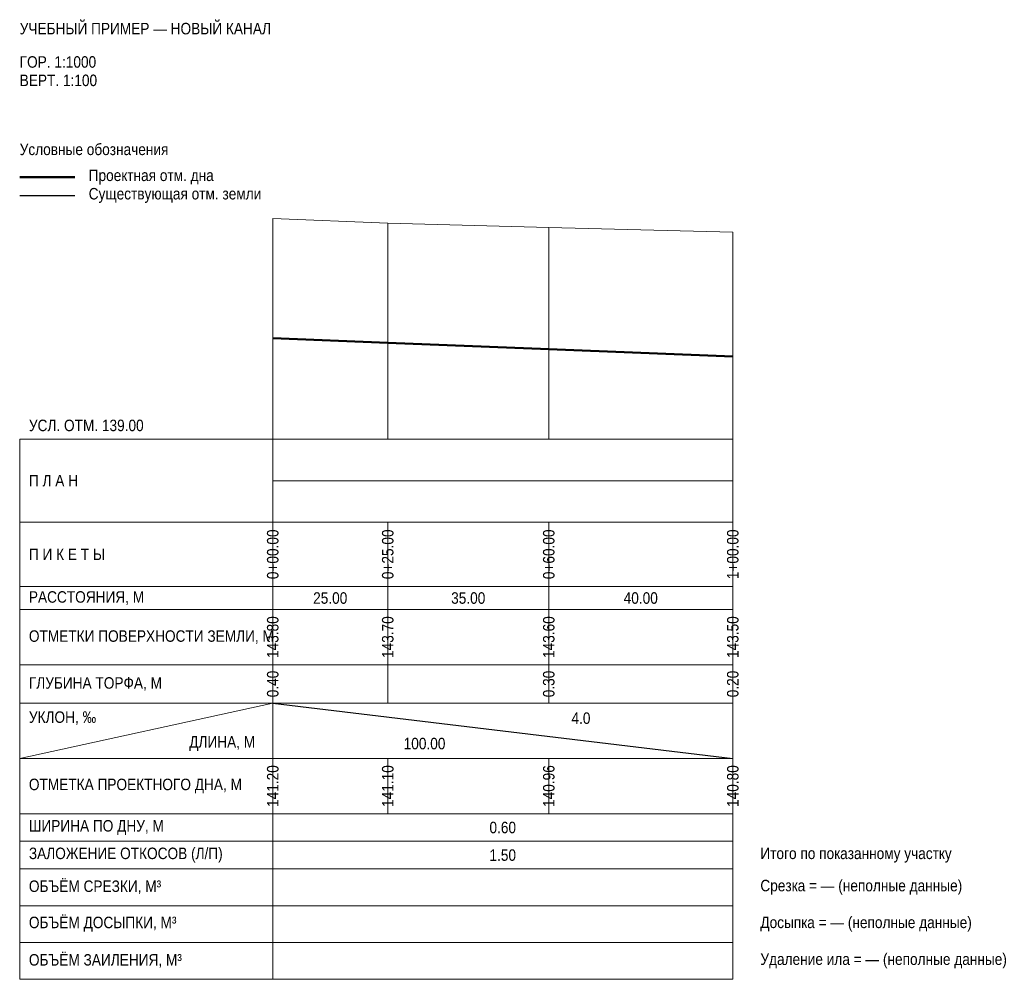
# Model space of a CAD drawing. Header units: metres. Extents: x -55 to 159, y -117 to 91.
import ezdxf
from ezdxf.enums import TextEntityAlignment as Align

# ---------------------------------------------------------------- set-up
doc = ezdxf.new("R2010")
doc.units = ezdxf.units.M
for name, color, linetype in [('PROF_GRID', 7, 'Continuous'), ('PROF_GROUND', 7, 'Continuous'), ('PROF_LEGEND', 7, 'Continuous'), ('PROF_ORD', 7, 'Continuous'), ('PROF_PROJECT', 7, 'Continuous'), ('PROF_SLOPE', 7, 'Continuous'), ('PROF_TEXT', 7, 'Continuous')]:
    doc.layers.add(name, color=color, linetype=linetype)
doc.styles.get("Standard").update_dxf_attribs({"font": 'Arial.ttf'})

msp = doc.modelspace()

# ---------------------------------------------------------------- linework, layer by layer
at = {"layer": 'PROF_GRID', "color": 8, "lineweight": 18}
for points in [[(-55, 0), (100, 0)], [(-55, 0), (-55, -117.375)], [(0, 0), (0, -117.375)], [(100, 0), (100, -117.375)], [(0, -9), (100, -9)], [(-55, -18), (100, -18)], [(0, -18), (0, -32)], [(25, -18), (25, -32)], [(60, -18), (60, -32)], [(100, -18), (100, -32)], [(-55, -32), (100, -32)], [(0, -32), (0, -37)], [(25, -32), (25, -37)], [(60, -32), (60, -37)], [(100, -32), (100, -37)], [(-55, -37), (100, -37)], [(0, -37), (0, -49)], [(25, -37), (25, -49)], [(60, -37), (60, -49)], [(100, -37), (100, -49)], [(-55, -49), (100, -49)], [(0, -49), (0, -57.375)], [(25, -49), (25, -57.375)], [(60, -49), (60, -57.375)], [(100, -49), (100, -57.375)], [(-55, -57.375), (100, -57.375)], [(-55, -69.375), (0, -57.375)], [(0, -57.375), (0, -69.375)], [(100, -57.375), (100, -69.375)], [(-55, -69.375), (100, -69.375)], [(0, -69.375), (0, -81.375)], [(25, -69.375), (25, -81.375)], [(60, -69.375), (60, -81.375)], [(100, -69.375), (100, -81.375)], [(-55, -81.375), (100, -81.375)], [(-55, -87.375), (100, -87.375)], [(-55, -93.375), (100, -93.375)], [(-55, -101.375), (100, -101.375)], [(-55, -109.375), (100, -109.375)], [(-55, -117.375), (100, -117.375)]]:
    msp.add_lwpolyline(points, dxfattribs=at)
at = {"layer": 'PROF_GROUND', "color": 7, "lineweight": 18}
msp.add_lwpolyline([(0, 48), (25, 47), (60, 46), (100, 45)], dxfattribs=at)
at = {"layer": 'PROF_LEGEND', "color": 1, "lineweight": 50}
msp.add_lwpolyline([(-55, 57), (-43, 57)], dxfattribs=at)
at = {"layer": 'PROF_LEGEND', "color": 7, "lineweight": 30}
msp.add_lwpolyline([(-55, 53), (-43, 53)], dxfattribs=at)
at = {"layer": 'PROF_ORD', "color": 8, "lineweight": 18}
for points in [[(0, 0), (0, 48)], [(25, 0), (25, 47)], [(60, 0), (60, 46)], [(100, 0), (100, 45)]]:
    msp.add_lwpolyline(points, dxfattribs=at)
at = {"layer": 'PROF_PROJECT', "color": 1, "lineweight": 50}
msp.add_lwpolyline([(0, 22), (25, 21), (60, 19.6), (100, 18)], dxfattribs=at)
at = {"layer": 'PROF_SLOPE', "color": 7, "lineweight": 30}
msp.add_lwpolyline([(0, -57.375), (100, -69.375)], dxfattribs=at)

# ---------------------------------------------------------------- texts
at = {"layer": 'PROF_TEXT', "color": 7, "lineweight": 18, "width": 0.85}
for s, p in [('0+00.00', (0, -25)), ('0+25.00', (25, -25)), ('0+60.00', (60, -25)), ('1+00.00', (100, -25)), ('143.80', (0, -43)), ('143.70', (25, -43)), ('143.60', (60, -43)), ('143.50', (100, -43)), ('0.40', (0, -53.188)), ('0.30', (60, -53.188)), ('0.20', (100, -53.188))]:
    msp.add_text(s, height=2.5, rotation=90, dxfattribs=at).set_placement(p, align=Align.MIDDLE_CENTER)
for s, p in [('25.00', (12.5, -34.5)), ('35.00', (42.5, -34.5)), ('40.00', (80, -34.5)), ('4.0', (67, -60.615)), ('100.00', (33, -66.135)), ('0.60', (50, -84.375)), ('1.50', (50, -90.375))]:
    msp.add_text(s, height=2.5, dxfattribs=at).set_placement(p, align=Align.MIDDLE_CENTER)
at = {"layer": 'PROF_TEXT', "color": 1, "lineweight": 18, "width": 0.85}
for s, p in [('141.20', (0, -75.375)), ('141.10', (25, -75.375)), ('140.96', (60, -75.375)), ('140.80', (100, -75.375))]:
    msp.add_text(s, height=2.5, rotation=90, dxfattribs=at).set_placement(p, align=Align.MIDDLE_CENTER)
at = {"layer": 'PROF_TEXT', "color": 7, "lineweight": 18, "char_height": 2.5, "attachment_point": 4}
for s, insert, width in [('{\\W0.85;\\pxql;УЧЕБНЫЙ ПРИМЕР — НОВЫЙ КАНАЛ}', (-55, 89.25), 155), ('{\\W0.85;\\pxql;ГОР. 1:1000}', (-55, 82), 55), ('{\\W0.85;\\pxql;ВЕРТ. 1:100}', (-55, 78), 55), ('{\\W0.85;\\pxql;Условные обозначения}', (-55, 63), 70), ('{\\W0.85;\\pxql;Проектная отм. дна}', (-40, 57), 65), ('{\\W0.85;\\pxql;Существующая отм. земли}', (-40, 53), 65), ('{\\W0.85;\\pxql;УСЛ. ОТМ. 139.00}', (-53, 3), 53), ('{\\W0.85;\\pxql;П Л А Н}', (-53, -9), 51), ('{\\W0.85;\\pxql;П И К Е Т Ы}', (-53, -25), 51), ('{\\W0.85;\\pxql;РАССТОЯНИЯ, М}', (-53, -34.5), 51), ('{\\W0.85;\\pxql;ОТМЕТКИ ПОВЕРХНОСТИ ЗЕМЛИ, М}', (-53, -43), 51), ('{\\W0.85;\\pxql;ГЛУБИНА ТОРФА, М}', (-53, -53.188), 51), ('{\\W0.85;\\pxql;УКЛОН, ‰}', (-53, -60.615), 22), ('{\\W0.85;\\pxql;ДЛИНА, М}', (-18.15, -66.135), 16.5), ('{\\W0.85;\\pxql;ОТМЕТКА ПРОЕКТНОГО ДНА, М}', (-53, -75.375), 51), ('{\\W0.85;\\pxql;ШИРИНА ПО ДНУ, М}', (-53, -84.375), 51), ('{\\W0.85;\\pxql;ЗАЛОЖЕНИЕ ОТКОСОВ (Л/П)}', (-53, -90.375), 51), ('{\\W0.85;\\pxql;Итого по показанному участку}', (106, -90.375), 80), ('{\\W0.85;\\pxql;ОБЪЁМ СРЕЗКИ, М³}', (-53, -97.375), 51), ('{\\W0.85;\\pxql;Срезка = — (неполные данные)}', (106, -97.375), 80), ('{\\W0.85;\\pxql;ОБЪЁМ ДОСЫПКИ, М³}', (-53, -105.375), 51), ('{\\W0.85;\\pxql;Досыпка = — (неполные данные)}', (106, -105.375), 80), ('{\\W0.85;\\pxql;ОБЪЁМ ЗАИЛЕНИЯ, М³}', (-53, -113.375), 51), ('{\\W0.85;\\pxql;Удаление ила = — (неполные данные)}', (106, -113.375), 80)]:
    msp.add_mtext(s, dxfattribs=dict(at, insert=insert, width=width))

doc.saveas('drawing.dxf')
